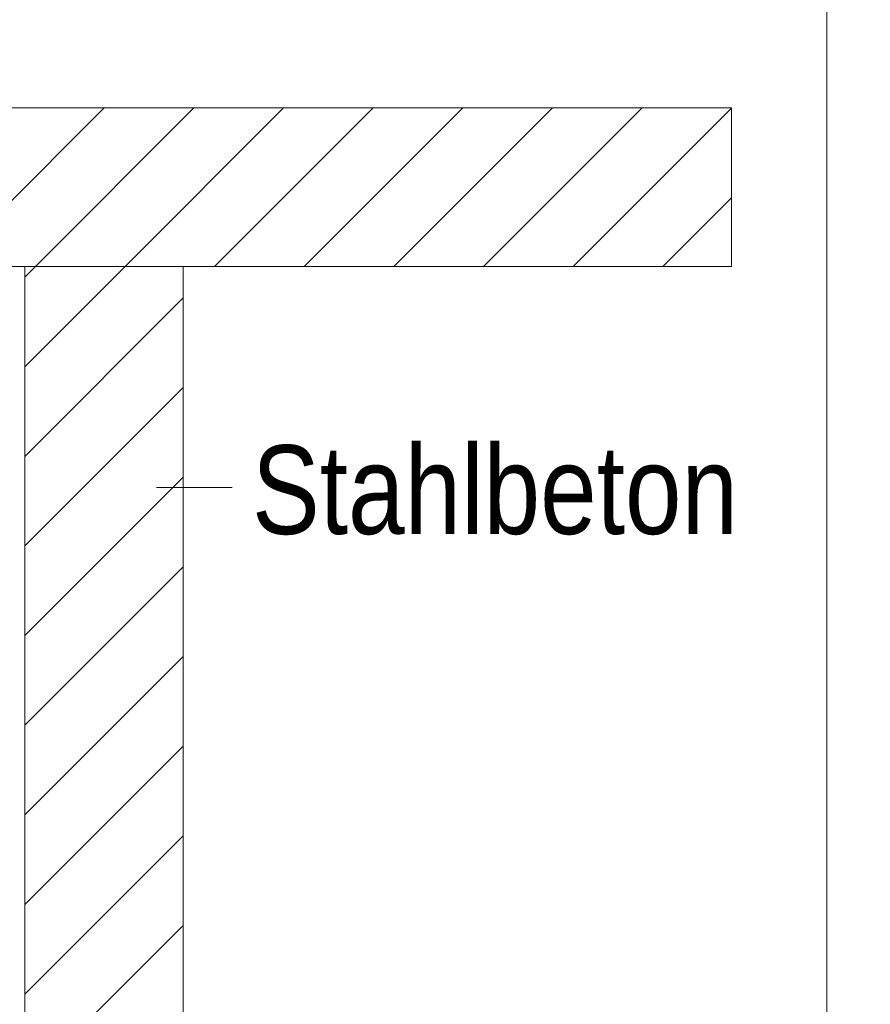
# Model space of a CAD drawing. Extents: x -620 to 300, y 62 to 1112.
# Tile 168 of 256: x 239 to 252, y 707 to 723. Entities that reach past the tile are written whole.
import ezdxf
from ezdxf.lldxf.tags import DXFTag

# ---------------------------------------------------------------- set-up
doc = ezdxf.new("R2010")
doc.units = 0
doc.layers.get('0').update_dxf_attribs({"lineweight": 13})
doc.layers.add('E_Detail_Beschriftung', color=7, linetype='Continuous', lineweight=13, true_color=0x009900)
doc.layers.add('E_Detail_Wandschraffur', color=7, linetype='Continuous', lineweight=5, true_color=0xc0c0c0)
doc.layers.add('E_Detail_Linie_Text_Bem', color=7, linetype='Continuous', lineweight=13)
doc.styles.get("Standard").update_dxf_attribs({"font": 'ARIALN.TTF'})
tags = doc.linetypes.add('fein_strichliert', pattern=[4, 1, -2, 1]).pattern_tags.tags
tags[8:9] = [DXFTag(74, 4), DXFTag(75, 0), DXFTag(340, '0'), DXFTag(46, 0.0), DXFTag(50, 0.0), DXFTag(44, 0.0), DXFTag(45, 0.0)]
tags[6:7] = [DXFTag(74, 4), DXFTag(75, 0), DXFTag(340, '0'), DXFTag(46, 0.0), DXFTag(50, 0.0), DXFTag(44, 0.0), DXFTag(45, 0.0)]
tags[4:5] = [DXFTag(74, 4), DXFTag(75, 0), DXFTag(340, '0'), DXFTag(46, 0.0), DXFTag(50, 0.0), DXFTag(44, 0.0), DXFTag(45, 0.0)]
tags = doc.linetypes.add('fein_strichliert-A06G9SFU8I', pattern=[4, 1, -2, 1]).pattern_tags.tags
tags[8:9] = [DXFTag(74, 4), DXFTag(75, 0), DXFTag(340, '0'), DXFTag(46, 0.0), DXFTag(50, 0.0), DXFTag(44, 0.0), DXFTag(45, 0.0)]
tags[6:7] = [DXFTag(74, 4), DXFTag(75, 0), DXFTag(340, '0'), DXFTag(46, 0.0), DXFTag(50, 0.0), DXFTag(44, 0.0), DXFTag(45, 0.0)]
tags[4:5] = [DXFTag(74, 4), DXFTag(75, 0), DXFTag(340, '0'), DXFTag(46, 0.0), DXFTag(50, 0.0), DXFTag(44, 0.0), DXFTag(45, 0.0)]

# ---------------------------------------------------------------- blocks, each defined once
blk = doc.blocks.new('Referenz-A06G9SFX8I')
at = {"layer": 'E_Detail_Linie_Text_Bem', "linetype": 'fein_strichliert-A06G9SFU8I', "ltscale": 0.65}
blk.add_line((251.318, 676.989), (251.318, 738.306), dxfattribs=at)
at = {"layer": 'E_Detail_Linie_Text_Bem', "linetype": 'Continuous', "ltscale": 0.13}
for p, q in [((189.838, 721.379), (249.816, 721.379)), ((249.816, 721.379), (249.816, 718.879)), ((249.816, 718.879), (201.838, 718.879)), ((238.665, 718.879), (241.165, 718.879)), ((238.665, 707.079), (238.665, 718.879)), ((241.165, 718.879), (241.165, 678.879))]:
    blk.add_line(p, q, dxfattribs=at)
at = {"layer": 'E_Detail_Linie_Text_Bem', "color": 0, "linetype": 'Continuous', "ltscale": 0.13}
blk.add_line((241.935, 715.391), (240.744, 715.391), dxfattribs=at)
at = {"layer": 'E_Detail_Wandschraffur', "linetype": 'ByBlock', "ltscale": 0.13}
for p, q in [((237.419, 718.879), (239.919, 721.379)), ((240.247, 718.879), (242.747, 721.379)), ((243.075, 718.879), (245.575, 721.379)), ((245.904, 718.879), (248.404, 721.379)), ((248.732, 718.879), (249.816, 719.963)), ((238.665, 717.297), (240.247, 718.879)), ((238.665, 714.469), (241.165, 716.969)), ((238.665, 711.64), (241.165, 714.14)), ((238.665, 708.812), (241.165, 711.312)), ((238.665, 705.983), (241.165, 708.483))]:
    blk.add_line(p, q, dxfattribs=at)
at = {"layer": 'E_Detail_Wandschraffur', "linetype": 'fein_strichliert', "ltscale": 0.13}
for p, q in [((238.833, 718.879), (241.333, 721.379)), ((241.661, 718.879), (244.161, 721.379)), ((244.49, 718.879), (246.99, 721.379)), ((247.318, 718.879), (249.816, 721.377)), ((238.665, 718.711), (238.833, 718.879)), ((238.665, 715.883), (241.165, 718.383)), ((238.665, 713.054), (241.165, 715.554)), ((238.665, 710.226), (241.165, 712.726)), ((238.665, 707.398), (241.165, 709.898))]:
    blk.add_line(p, q, dxfattribs=at)
at = {"layer": 'E_Detail_Beschriftung', "linetype": 'Continuous', "ltscale": 0.13, "insert": (242.25, 716.058), "char_height": 1.4, "attachment_point": 1}
blk.add_mtext('{\\fArial Narrow;Stahlbeton}', dxfattribs=at)

msp = doc.modelspace()

# ---------------------------------------------------------------- block references
at = {"color": 8, "lineweight": 25, "ltscale": 0.25, "true_color": 0x808080}
msp.add_blockref('Referenz-A06G9SFX8I', (0, 0), dxfattribs=at)

doc.saveas('drawing.dxf')
